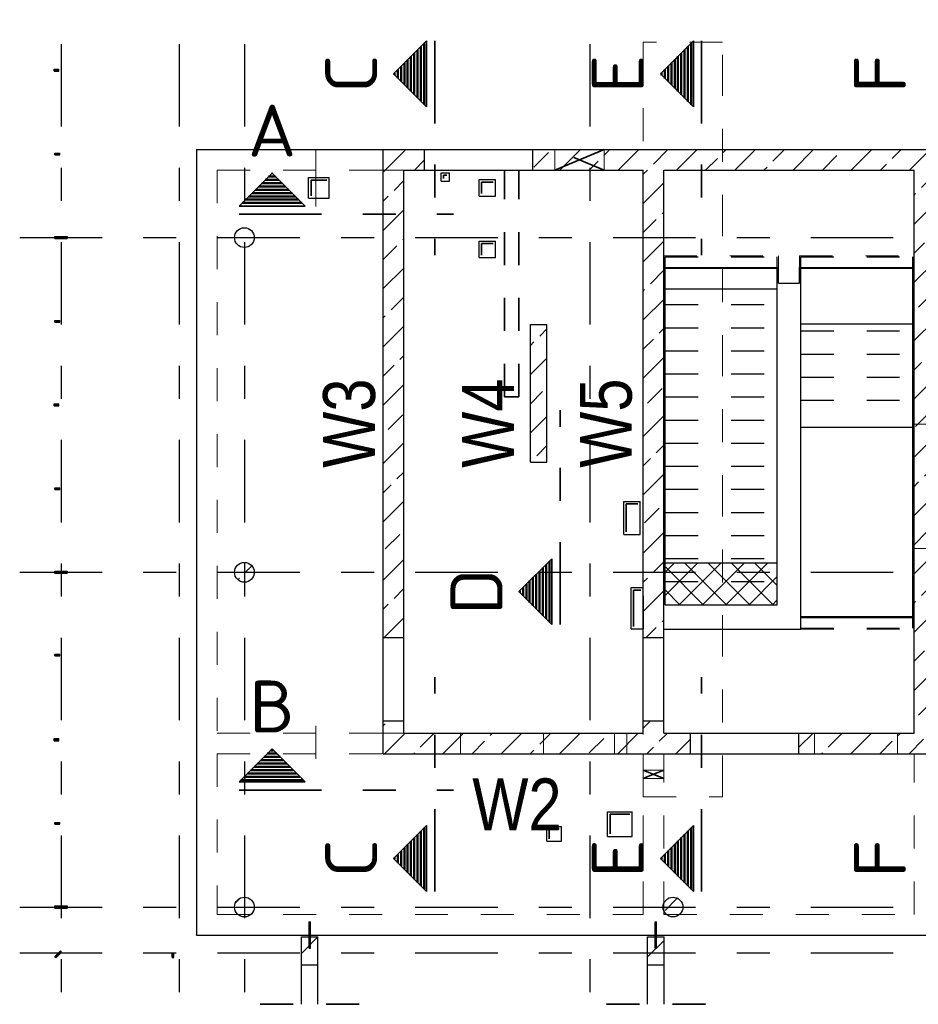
# Model space of a CAD drawing. Header units: millimetres. Extents: x 0 to 44.7, y 0 to 21.
# Tile 5 of 19: x 1.5 to 4.2, y 15 to 18. Entities that reach past the tile are written whole.
import ezdxf
from ezdxf.enums import TextEntityAlignment as Align

# ---------------------------------------------------------------- set-up
doc = ezdxf.new("R2010")
doc.units = ezdxf.units.MM
for name, pattern in [('DASHDOT', [1, 0.5, -0.25, 0, -0.25]), ('DASHDOTX2', [2, 1, -0.5, 0, -0.5]), ('HIDDEN', [0.375, 0.25, -0.125])]:
    doc.linetypes.add(name, pattern=pattern)
doc.styles.add('Arial Narrow', font='ARIALN.TTF')
doc.styles.add('isocp', font='isocp', dxfattribs={"width": 1.1})
pattern_1 = [(0, (0, 0), (0, 0.01), [])]
pattern_2 = [(90, (0, 0), (-0.01, 6e-19), [])]
pattern_3 = [(45, (0, 0), (-0.08838835, 0.08838835), [0.0625, -0.025]), (45, (-0.0442, 0.0442), (-0.08838835, 0.08838835), [])]

msp = doc.modelspace()

# ---------------------------------------------------------------- hatches: boundary and pattern name
at = {"lineweight": 50}
h = msp.add_hatch(dxfattribs=at)
h.set_pattern_fill('Mau', color=4, scale=0.01, angle=90, style=0, pattern_type=2)
h.set_pattern_definition(pattern_2)
h.paths.add_polyline_path([(2.697521, 17.701232), (2.697521, 17.901232), (2.597521, 17.801232)])
h = msp.add_hatch(dxfattribs=at)
h.set_pattern_fill('Mau', color=4, scale=0.01, angle=90, style=0, pattern_type=2)
h.set_pattern_definition(pattern_2)
h.paths.add_polyline_path([(3.506606, 17.701232), (3.506606, 17.901232), (3.406606, 17.801232)])
at = {"lineweight": 13, "true_color": 0x91ffff}
for points in [[(1.582266, 17.815612), (1.582266, 17.809362), (1.567266, 17.809362), (1.567266, 17.815612)], [(1.607266, 17.308327), (1.607266, 17.302077), (1.569766, 17.302077), (1.569766, 17.308327)], [(1.582266, 16.800827), (1.582266, 16.794577), (1.567266, 16.794577), (1.567266, 16.800827)], [(1.607266, 16.293112), (1.607266, 16.286862), (1.569766, 16.286862), (1.569766, 16.293112)], [(1.582266, 15.785521), (1.582266, 15.779271), (1.567266, 15.779271), (1.567266, 15.785521)], [(1.607266, 15.278112), (1.607266, 15.271862), (1.569766, 15.271862), (1.569766, 15.278112)], [(1.586748, 15.141958), (1.590283, 15.138422), (1.573219, 15.121358), (1.569684, 15.124894)]]:
    msp.add_hatch(color=131, dxfattribs=at).paths.add_polyline_path(points)
at = {"lineweight": 13, "true_color": 0x4682b4}
for points in [[(1.584766, 17.561237), (1.584766, 17.556237), (1.569766, 17.556237), (1.569766, 17.561237)], [(1.584766, 17.053952), (1.584766, 17.048952), (1.569766, 17.048952), (1.569766, 17.053952)], [(1.584766, 16.546452), (1.584766, 16.541452), (1.569766, 16.541452), (1.569766, 16.546452)], [(1.584766, 16.041237), (1.584766, 16.036237), (1.569766, 16.036237), (1.569766, 16.041237)], [(1.584766, 15.531237), (1.584766, 15.526237), (1.569766, 15.526237), (1.569766, 15.531237)], [(1.931016, 15.13644), (1.931016, 15.12144), (1.926016, 15.12144), (1.926016, 15.13644)]]:
    msp.add_hatch(color=145, dxfattribs=at).paths.add_polyline_path(points)
at = {"lineweight": 13}
h = msp.add_hatch(dxfattribs=at)
h.set_pattern_fill('bB', color=6, scale=0.01, angle=45, style=0, pattern_type=2)
h.set_pattern_definition(pattern_3)
h.paths.add_polyline_path([(2.691053, 17.571731), (2.691053, 17.509231), (2.566053, 17.509231), (2.566053, 17.571731)])
h = msp.add_hatch(dxfattribs=at)
h.set_pattern_fill('bB', color=6, scale=0.01, angle=45, style=0, pattern_type=2)
h.set_pattern_definition(pattern_3)
h.paths.add_polyline_path([(5.688553, 17.571731), (5.688553, 17.509231), (3.019803, 17.509231), (3.019803, 17.571731)])
at = {"lineweight": 50}
h = msp.add_hatch(dxfattribs=at)
h.set_pattern_fill('Mau', color=4, scale=0.01, style=0, pattern_type=2)
h.set_pattern_definition(pattern_1)
h.paths.add_polyline_path([(2.328701, 17.400631), (2.228701, 17.500631), (2.128701, 17.400631)])
at = {"lineweight": 13}
h = msp.add_hatch(dxfattribs=at)
h.set_pattern_fill('bB', color=6, scale=0.01, angle=45, style=0, pattern_type=2)
h.set_pattern_definition(pattern_3)
h.paths.add_polyline_path([(2.628553, 17.509231), (2.628553, 16.091804), (2.566053, 16.091804), (2.566053, 17.509231)])
h = msp.add_hatch(dxfattribs=at)
h.set_pattern_fill('bB', color=6, scale=0.01, angle=45, style=0, pattern_type=2)
h.set_pattern_definition(pattern_3)
h.paths.add_polyline_path([(3.417405, 17.509231), (3.417405, 16.091809), (3.354905, 16.091804), (3.354905, 17.509231)])
h = msp.add_hatch(dxfattribs=at)
h.set_pattern_fill('bB', color=6, scale=0.01, angle=45, style=0, pattern_type=2)
h.set_pattern_definition(pattern_3)
h.paths.add_polyline_path([(4.238655, 17.509231), (4.238655, 15.802396), (4.176155, 15.802396), (4.176155, 17.509231)])
h = msp.add_hatch(dxfattribs=at)
h.set_pattern_fill('bB', color=6, scale=0.01, angle=45, style=0, pattern_type=2)
h.set_pattern_definition(pattern_3)
h.paths.add_polyline_path([(2.174803, 17.304893), (2.174793, 17.305665), (2.174763, 17.306437), (2.174714, 17.307208), (2.174644, 17.307978), (2.174555, 17.308745), (2.174446, 17.30951), (2.174317, 17.310271), (2.174169, 17.31103), (2.174001, 17.311784), (2.173814, 17.312533), (2.173608, 17.313278), (2.173382, 17.314016), (2.173138, 17.314749), (2.172875, 17.315476), (2.172593, 17.316195), (2.172293, 17.316907), (2.171974, 17.31761), (2.171638, 17.318306), (2.171284, 17.318992), (2.170912, 17.319669), (2.170523, 17.320337), (2.170117, 17.320994), (2.169694, 17.32164), (2.169254, 17.322276), (2.168798, 17.322899), (2.168327, 17.323511), (2.16784, 17.324111), (2.167337, 17.324698), (2.16682, 17.325271), (2.166288, 17.325831), (2.165742, 17.326378), (2.165181, 17.32691), (2.164608, 17.327427), (2.164021, 17.327929), (2.163422, 17.328417), (2.16281, 17.328888), (2.162186, 17.329344), (2.161551, 17.329783), (2.160904, 17.330206), (2.160247, 17.330612), (2.15958, 17.331002), (2.158903, 17.331373), (2.158216, 17.331728), (2.157521, 17.332064), (2.156817, 17.332382), (2.156105, 17.332683), (2.155386, 17.332964), (2.15466, 17.333228), (2.153927, 17.333472), (2.153188, 17.333697), (2.152443, 17.333904), (2.151694, 17.334091), (2.15094, 17.334259), (2.150182, 17.334407), (2.14942, 17.334536), (2.148655, 17.334645), (2.147888, 17.334734), (2.147119, 17.334803), (2.146348, 17.334853), (2.145576, 17.334883), (2.144803, 17.334893), (2.144031, 17.334883), (2.143259, 17.334853), (2.142488, 17.334803), (2.141719, 17.334734), (2.140951, 17.334645), (2.140187, 17.334536), (2.139425, 17.334407), (2.138667, 17.334259), (2.137913, 17.334091), (2.137163, 17.333904), (2.136419, 17.333697), (2.13568, 17.333472), (2.134947, 17.333228), (2.134221, 17.332964), (2.133501, 17.332683), (2.13279, 17.332382), (2.132086, 17.332064), (2.13139, 17.331728), (2.130704, 17.331373), (2.130027, 17.331002), (2.129359, 17.330612), (2.128702, 17.330206), (2.128056, 17.329783), (2.127421, 17.329344), (2.126797, 17.328888), (2.126185, 17.328417), (2.125585, 17.327929), (2.124999, 17.327427), (2.124425, 17.32691), (2.123865, 17.326378), (2.123319, 17.325831), (2.122787, 17.325271), (2.122269, 17.324698), (2.121767, 17.324111), (2.12128, 17.323511), (2.120808, 17.322899), (2.120352, 17.322276), (2.119913, 17.32164), (2.11949, 17.320994), (2.119084, 17.320337), (2.118695, 17.319669), (2.118323, 17.318992), (2.117969, 17.318306), (2.117632, 17.31761), (2.117314, 17.316907), (2.117014, 17.316195), (2.116732, 17.315476), (2.116469, 17.314749), (2.116224, 17.314016), (2.115999, 17.313278), (2.115792, 17.312533), (2.115605, 17.311784), (2.115438, 17.31103), (2.115289, 17.310271), (2.115161, 17.30951), (2.115052, 17.308745), (2.114962, 17.307978), (2.114893, 17.307208), (2.114843, 17.306437), (2.114813, 17.305665), (2.114803, 17.304893), (2.114813, 17.304121), (2.114843, 17.303349), (2.114893, 17.302578), (2.114962, 17.301808), (2.115052, 17.301041), (2.115161, 17.300276), (2.115289, 17.299515), (2.115438, 17.298756), (2.115605, 17.298002), (2.115792, 17.297253), (2.115999, 17.296508), (2.116224, 17.29577), (2.116469, 17.295037), (2.116732, 17.29431), (2.117014, 17.293591), (2.117314, 17.292879), (2.117632, 17.292176), (2.117969, 17.29148), (2.118323, 17.290794), (2.118695, 17.290117), (2.119084, 17.289449), (2.11949, 17.288792), (2.119913, 17.288146), (2.120352, 17.28751), (2.120808, 17.286887), (2.12128, 17.286275), (2.121767, 17.285675), (2.122269, 17.285088), (2.122787, 17.284515), (2.123319, 17.283955), (2.123865, 17.283408), (2.124425, 17.282876), (2.124999, 17.282359), (2.125585, 17.281857), (2.126185, 17.281369), (2.126797, 17.280898), (2.127421, 17.280442), (2.128056, 17.280003), (2.128702, 17.27958), (2.129359, 17.279174), (2.130027, 17.278784), (2.130704, 17.278413), (2.13139, 17.278058), (2.132086, 17.277722), (2.13279, 17.277403), (2.133501, 17.277103), (2.134221, 17.276821), (2.134947, 17.276558), (2.13568, 17.276314), (2.136419, 17.276088), (2.137163, 17.275882), (2.137913, 17.275695), (2.138667, 17.275527), (2.139425, 17.275379), (2.140187, 17.27525), (2.140951, 17.275141), (2.141719, 17.275052), (2.142488, 17.274982), (2.143259, 17.274933), (2.144031, 17.274903), (2.144803, 17.274893), (2.145576, 17.274903), (2.146348, 17.274933), (2.147119, 17.274982), (2.147888, 17.275052), (2.148655, 17.275141), (2.14942, 17.27525), (2.150182, 17.275379), (2.15094, 17.275527), (2.151694, 17.275695), (2.152443, 17.275882), (2.153188, 17.276088), (2.153927, 17.276314), (2.15466, 17.276558), (2.155386, 17.276821), (2.156105, 17.277103), (2.156817, 17.277403), (2.157521, 17.277722), (2.158216, 17.278058), (2.158903, 17.278413), (2.15958, 17.278784), (2.160247, 17.279174), (2.160904, 17.27958), (2.161551, 17.280003), (2.162186, 17.280442), (2.16281, 17.280898), (2.163422, 17.281369), (2.164021, 17.281857), (2.164608, 17.282359), (2.165181, 17.282876), (2.165742, 17.283408), (2.166288, 17.283955), (2.16682, 17.284515), (2.167337, 17.285088), (2.16784, 17.285675), (2.168327, 17.286275), (2.168798, 17.286887), (2.169254, 17.28751), (2.169694, 17.288146), (2.170117, 17.288792), (2.170523, 17.289449), (2.170912, 17.290117), (2.171284, 17.290794), (2.171638, 17.29148), (2.171974, 17.292176), (2.172293, 17.292879), (2.172593, 17.293591), (2.172875, 17.29431), (2.173138, 17.295037), (2.173382, 17.29577), (2.173608, 17.296508), (2.173814, 17.297253), (2.174001, 17.298002), (2.174169, 17.298756), (2.174317, 17.299515), (2.174446, 17.300276), (2.174555, 17.301041), (2.174644, 17.301808), (2.174714, 17.302578), (2.174763, 17.303349), (2.174793, 17.304121)])
at = {"lineweight": 35, "true_color": 0x91ffff}
for points in [[(1.607266, 17.308327), (1.607266, 17.302077), (1.569766, 17.302077), (1.569766, 17.308327)], [(1.607266, 16.293112), (1.607266, 16.286862), (1.569766, 16.286862), (1.569766, 16.293112)], [(1.607266, 15.278112), (1.607266, 15.271862), (1.569766, 15.271862), (1.569766, 15.278112)]]:
    msp.add_hatch(color=131, dxfattribs=at).paths.add_polyline_path(points)
at = {"lineweight": 13}
h = msp.add_hatch(dxfattribs=at)
h.set_pattern_fill('bB', color=6, scale=0.01, angle=45, style=0, pattern_type=2)
h.set_pattern_definition(pattern_3)
h.paths.add_polyline_path([(3.062392, 17.041106), (3.062392, 16.623605), (3.012392, 16.623605), (3.012392, 17.041106)])
h = msp.add_hatch(dxfattribs=at)
h.set_pattern_fill('bB', color=6, scale=0.01, angle=45, style=0, pattern_type=2)
h.set_pattern_definition(pattern_3)
h.paths.add_polyline_path([(2.174803, 16.289892), (2.174793, 16.290664), (2.174763, 16.291436), (2.174714, 16.292207), (2.174644, 16.292977), (2.174555, 16.293744), (2.174446, 16.294509), (2.174317, 16.29527), (2.174169, 16.296028), (2.174001, 16.296783), (2.173814, 16.297532), (2.173608, 16.298277), (2.173382, 16.299015), (2.173138, 16.299748), (2.172875, 16.300474), (2.172593, 16.301194), (2.172293, 16.301906), (2.171974, 16.302609), (2.171638, 16.303305), (2.171284, 16.303991), (2.170912, 16.304668), (2.170523, 16.305336), (2.170117, 16.305993), (2.169694, 16.306639), (2.169254, 16.307275), (2.168798, 16.307898), (2.168327, 16.30851), (2.16784, 16.30911), (2.167337, 16.309696), (2.16682, 16.31027), (2.166288, 16.31083), (2.165742, 16.311377), (2.165181, 16.311908), (2.164608, 16.312426), (2.164021, 16.312928), (2.163422, 16.313416), (2.16281, 16.313887), (2.162186, 16.314343), (2.161551, 16.314782), (2.160904, 16.315205), (2.160247, 16.315611), (2.15958, 16.316), (2.158903, 16.316372), (2.158216, 16.316727), (2.157521, 16.317063), (2.156817, 16.317381), (2.156105, 16.317682), (2.155386, 16.317963), (2.15466, 16.318227), (2.153927, 16.318471), (2.153188, 16.318696), (2.152443, 16.318903), (2.151694, 16.31909), (2.15094, 16.319258), (2.150182, 16.319406), (2.14942, 16.319535), (2.148655, 16.319644), (2.147888, 16.319733), (2.147119, 16.319802), (2.146348, 16.319852), (2.145576, 16.319882), (2.144803, 16.319892), (2.144031, 16.319882), (2.143259, 16.319852), (2.142488, 16.319802), (2.141719, 16.319733), (2.140951, 16.319644), (2.140187, 16.319535), (2.139425, 16.319406), (2.138667, 16.319258), (2.137913, 16.31909), (2.137163, 16.318903), (2.136419, 16.318696), (2.13568, 16.318471), (2.134947, 16.318227), (2.134221, 16.317963), (2.133501, 16.317682), (2.13279, 16.317381), (2.132086, 16.317063), (2.13139, 16.316727), (2.130704, 16.316372), (2.130027, 16.316), (2.129359, 16.315611), (2.128702, 16.315205), (2.128056, 16.314782), (2.127421, 16.314343), (2.126797, 16.313887), (2.126185, 16.313416), (2.125585, 16.312928), (2.124999, 16.312426), (2.124425, 16.311908), (2.123865, 16.311377), (2.123319, 16.31083), (2.122787, 16.31027), (2.122269, 16.309696), (2.121767, 16.30911), (2.12128, 16.30851), (2.120808, 16.307898), (2.120352, 16.307275), (2.119913, 16.306639), (2.11949, 16.305993), (2.119084, 16.305336), (2.118695, 16.304668), (2.118323, 16.303991), (2.117969, 16.303305), (2.117632, 16.302609), (2.117314, 16.301906), (2.117014, 16.301194), (2.116732, 16.300474), (2.116469, 16.299748), (2.116224, 16.299015), (2.115999, 16.298277), (2.115792, 16.297532), (2.115605, 16.296783), (2.115438, 16.296028), (2.115289, 16.29527), (2.115161, 16.294509), (2.115052, 16.293744), (2.114962, 16.292977), (2.114893, 16.292207), (2.114843, 16.291436), (2.114813, 16.290664), (2.114803, 16.289892), (2.114813, 16.289119), (2.114843, 16.288348), (2.114893, 16.287577), (2.114962, 16.286807), (2.115052, 16.28604), (2.115161, 16.285275), (2.115289, 16.284514), (2.115438, 16.283755), (2.115605, 16.283001), (2.115792, 16.282252), (2.115999, 16.281507), (2.116224, 16.280768), (2.116469, 16.280036), (2.116732, 16.279309), (2.117014, 16.27859), (2.117314, 16.277878), (2.117632, 16.277175), (2.117969, 16.276479), (2.118323, 16.275793), (2.118695, 16.275115), (2.119084, 16.274448), (2.11949, 16.273791), (2.119913, 16.273145), (2.120352, 16.272509), (2.120808, 16.271886), (2.12128, 16.271274), (2.121767, 16.270674), (2.122269, 16.270087), (2.122787, 16.269514), (2.123319, 16.268954), (2.123865, 16.268407), (2.124425, 16.267875), (2.124999, 16.267358), (2.125585, 16.266856), (2.126185, 16.266368), (2.126797, 16.265897), (2.127421, 16.265441), (2.128056, 16.265002), (2.128702, 16.264579), (2.129359, 16.264172), (2.130027, 16.263783), (2.130704, 16.263412), (2.13139, 16.263057), (2.132086, 16.262721), (2.13279, 16.262402), (2.133501, 16.262102), (2.134221, 16.26182), (2.134947, 16.261557), (2.13568, 16.261313), (2.136419, 16.261087), (2.137163, 16.260881), (2.137913, 16.260694), (2.138667, 16.260526), (2.139425, 16.260378), (2.140187, 16.260249), (2.140951, 16.26014), (2.141719, 16.260051), (2.142488, 16.259981), (2.143259, 16.259932), (2.144031, 16.259902), (2.144803, 16.259892), (2.145576, 16.259902), (2.146348, 16.259932), (2.147119, 16.259981), (2.147888, 16.260051), (2.148655, 16.26014), (2.14942, 16.260249), (2.150182, 16.260378), (2.15094, 16.260526), (2.151694, 16.260694), (2.152443, 16.260881), (2.153188, 16.261087), (2.153927, 16.261313), (2.15466, 16.261557), (2.155386, 16.26182), (2.156105, 16.262102), (2.156817, 16.262402), (2.157521, 16.262721), (2.158216, 16.263057), (2.158903, 16.263412), (2.15958, 16.263783), (2.160247, 16.264172), (2.160904, 16.264579), (2.161551, 16.265002), (2.162186, 16.265441), (2.16281, 16.265897), (2.163422, 16.266368), (2.164021, 16.266856), (2.164608, 16.267358), (2.165181, 16.267875), (2.165742, 16.268407), (2.166288, 16.268954), (2.16682, 16.269514), (2.167337, 16.270087), (2.16784, 16.270674), (2.168327, 16.271274), (2.168798, 16.271886), (2.169254, 16.272509), (2.169694, 16.273145), (2.170117, 16.273791), (2.170523, 16.274448), (2.170912, 16.275115), (2.171284, 16.275793), (2.171638, 16.276479), (2.171974, 16.277175), (2.172293, 16.277878), (2.172593, 16.27859), (2.172875, 16.279309), (2.173138, 16.280036), (2.173382, 16.280768), (2.173608, 16.281507), (2.173814, 16.282252), (2.174001, 16.283001), (2.174169, 16.283755), (2.174317, 16.284514), (2.174446, 16.285275), (2.174555, 16.28604), (2.174644, 16.286807), (2.174714, 16.287577), (2.174763, 16.288348), (2.174793, 16.289119)])
at = {"lineweight": 50}
h = msp.add_hatch(dxfattribs=at)
h.set_pattern_fill('Mau', color=4, scale=0.01, angle=90, style=0, pattern_type=2)
h.set_pattern_definition(pattern_2)
h.paths.add_polyline_path([(3.077439, 16.331264), (2.977439, 16.231264), (3.077439, 16.131264)])
at = {"lineweight": 13}
h = msp.add_hatch(dxfattribs=at)
h.set_pattern_fill('FT', color=6, scale=0.01, angle=45, style=0, pattern_type=2)
h.set_pattern_definition([(45, (0, 0), (-0.03535534, 0.03535534), []), (135, (0, 0), (-0.03535534, -0.03535534), [])])
h.paths.add_polyline_path([(3.761155, 16.319085), (3.761155, 16.191706), (3.421155, 16.191706), (3.421155, 16.319085)])
h = msp.add_hatch(dxfattribs=at)
h.set_pattern_fill('bB', color=6, scale=0.01, angle=45, style=0, pattern_type=2)
h.set_pattern_definition(pattern_3)
h.paths.add_polyline_path([(2.628553, 15.839304), (2.628553, 15.802396), (2.566053, 15.802396), (2.566053, 15.839304)])
h = msp.add_hatch(dxfattribs=at)
h.set_pattern_fill('bB', color=6, scale=0.01, angle=45, style=0, pattern_type=2)
h.set_pattern_definition(pattern_3)
h.paths.add_polyline_path([(3.417405, 15.839309), (3.417405, 15.802396), (3.354905, 15.802396), (3.354905, 15.839304)])
h = msp.add_hatch(dxfattribs=at)
h.set_pattern_fill('bB', color=6, scale=0.01, angle=45, style=0, pattern_type=2)
h.set_pattern_definition(pattern_3)
h.paths.add_polyline_path([(3.498031, 15.802396), (3.498031, 15.739896), (2.566053, 15.739896), (2.566053, 15.802396)])
h = msp.add_hatch(dxfattribs=at)
h.set_pattern_fill('bB', color=6, scale=0.01, angle=45, style=0, pattern_type=2)
h.set_pattern_definition(pattern_3)
h.paths.add_polyline_path([(4.202308, 15.802396), (4.211707, 15.739896), (3.826781, 15.739896), (3.826781, 15.802396)])
at = {"lineweight": 50}
h = msp.add_hatch(dxfattribs=at)
h.set_pattern_fill('Mau', color=4, scale=0.01, style=0, pattern_type=2)
h.set_pattern_definition(pattern_1)
h.paths.add_polyline_path([(2.328701, 15.654438), (2.228701, 15.754438), (2.128701, 15.654438)])
h = msp.add_hatch(dxfattribs=at)
h.set_pattern_fill('Mau', color=4, scale=0.01, angle=90, style=0, pattern_type=2)
h.set_pattern_definition(pattern_2)
h.paths.add_polyline_path([(2.697521, 15.52218), (2.597521, 15.42218), (2.697521, 15.32218)])
h = msp.add_hatch(dxfattribs=at)
h.set_pattern_fill('Mau', color=4, scale=0.01, angle=90, style=0, pattern_type=2)
h.set_pattern_definition(pattern_2)
h.paths.add_polyline_path([(3.506606, 15.52218), (3.406606, 15.42218), (3.506606, 15.32218)])
at = {"lineweight": 13}
h = msp.add_hatch(dxfattribs=at)
h.set_pattern_fill('bB', color=6, scale=0.01, angle=45, style=0, pattern_type=2)
h.set_pattern_definition(pattern_3)
h.paths.add_polyline_path([(2.174803, 15.27489), (2.174793, 15.275662), (2.174763, 15.276434), (2.174714, 15.277205), (2.174644, 15.277974), (2.174555, 15.278742), (2.174446, 15.279507), (2.174317, 15.280268), (2.174169, 15.281026), (2.174001, 15.28178), (2.173814, 15.28253), (2.173608, 15.283274), (2.173382, 15.284013), (2.173138, 15.284746), (2.172875, 15.285472), (2.172593, 15.286192), (2.172293, 15.286903), (2.171974, 15.287607), (2.171638, 15.288303), (2.171284, 15.288989), (2.170912, 15.289666), (2.170523, 15.290334), (2.170117, 15.290991), (2.169694, 15.291637), (2.169254, 15.292272), (2.168798, 15.292896), (2.168327, 15.293508), (2.16784, 15.294108), (2.167337, 15.294694), (2.16682, 15.295268), (2.166288, 15.295828), (2.165742, 15.296374), (2.165181, 15.296906), (2.164608, 15.297424), (2.164021, 15.297926), (2.163422, 15.298413), (2.16281, 15.298885), (2.162186, 15.299341), (2.161551, 15.29978), (2.160904, 15.300203), (2.160247, 15.300609), (2.15958, 15.300998), (2.158903, 15.30137), (2.158216, 15.301724), (2.157521, 15.302061), (2.156817, 15.302379), (2.156105, 15.30268), (2.155386, 15.302961), (2.15466, 15.303225), (2.153927, 15.303469), (2.153188, 15.303694), (2.152443, 15.303901), (2.151694, 15.304088), (2.15094, 15.304255), (2.150182, 15.304404), (2.14942, 15.304532), (2.148655, 15.304642), (2.147888, 15.304731), (2.147119, 15.3048), (2.146348, 15.30485), (2.145576, 15.30488), (2.144803, 15.30489), (2.144031, 15.30488), (2.143259, 15.30485), (2.142488, 15.3048), (2.141719, 15.304731), (2.140951, 15.304642), (2.140187, 15.304532), (2.139425, 15.304404), (2.138667, 15.304255), (2.137913, 15.304088), (2.137163, 15.303901), (2.136419, 15.303694), (2.13568, 15.303469), (2.134947, 15.303225), (2.134221, 15.302961), (2.133501, 15.30268), (2.13279, 15.302379), (2.132086, 15.302061), (2.13139, 15.301724), (2.130704, 15.30137), (2.130027, 15.300998), (2.129359, 15.300609), (2.128702, 15.300203), (2.128056, 15.29978), (2.127421, 15.299341), (2.126797, 15.298885), (2.126185, 15.298413), (2.125585, 15.297926), (2.124999, 15.297424), (2.124425, 15.296906), (2.123865, 15.296374), (2.123319, 15.295828), (2.122787, 15.295268), (2.122269, 15.294694), (2.121767, 15.294108), (2.12128, 15.293508), (2.120808, 15.292896), (2.120352, 15.292272), (2.119913, 15.291637), (2.11949, 15.290991), (2.119084, 15.290334), (2.118695, 15.289666), (2.118323, 15.288989), (2.117969, 15.288303), (2.117632, 15.287607), (2.117314, 15.286903), (2.117014, 15.286192), (2.116732, 15.285472), (2.116469, 15.284746), (2.116224, 15.284013), (2.115999, 15.283274), (2.115792, 15.28253), (2.115605, 15.28178), (2.115438, 15.281026), (2.115289, 15.280268), (2.115161, 15.279507), (2.115052, 15.278742), (2.114962, 15.277974), (2.114893, 15.277205), (2.114843, 15.276434), (2.114813, 15.275662), (2.114803, 15.27489), (2.114813, 15.274117), (2.114843, 15.273345), (2.114893, 15.272575), (2.114962, 15.271805), (2.115052, 15.271038), (2.115161, 15.270273), (2.115289, 15.269511), (2.115438, 15.268753), (2.115605, 15.267999), (2.115792, 15.26725), (2.115999, 15.266505), (2.116224, 15.265766), (2.116469, 15.265034), (2.116732, 15.264307), (2.117014, 15.263588), (2.117314, 15.262876), (2.117632, 15.262172), (2.117969, 15.261477), (2.118323, 15.260791), (2.118695, 15.260113), (2.119084, 15.259446), (2.11949, 15.258789), (2.119913, 15.258143), (2.120352, 15.257507), (2.120808, 15.256883), (2.12128, 15.256272), (2.121767, 15.255672), (2.122269, 15.255085), (2.122787, 15.254512), (2.123319, 15.253952), (2.123865, 15.253405), (2.124425, 15.252873), (2.124999, 15.252356), (2.125585, 15.251853), (2.126185, 15.251366), (2.126797, 15.250895), (2.127421, 15.250439), (2.128056, 15.25), (2.128702, 15.249577), (2.129359, 15.24917), (2.130027, 15.248781), (2.130704, 15.248409), (2.13139, 15.248055), (2.132086, 15.247719), (2.13279, 15.2474), (2.133501, 15.2471), (2.134221, 15.246818), (2.134947, 15.246555), (2.13568, 15.246311), (2.136419, 15.246085), (2.137163, 15.245879), (2.137913, 15.245692), (2.138667, 15.245524), (2.139425, 15.245376), (2.140187, 15.245247), (2.140951, 15.245138), (2.141719, 15.245049), (2.142488, 15.244979), (2.143259, 15.24493), (2.144031, 15.2449), (2.144803, 15.24489), (2.145576, 15.2449), (2.146348, 15.24493), (2.147119, 15.244979), (2.147888, 15.245049), (2.148655, 15.245138), (2.14942, 15.245247), (2.150182, 15.245376), (2.15094, 15.245524), (2.151694, 15.245692), (2.152443, 15.245879), (2.153188, 15.246085), (2.153927, 15.246311), (2.15466, 15.246555), (2.155386, 15.246818), (2.156105, 15.2471), (2.156817, 15.2474), (2.157521, 15.247719), (2.158216, 15.248055), (2.158903, 15.248409), (2.15958, 15.248781), (2.160247, 15.24917), (2.160904, 15.249577), (2.161551, 15.25), (2.162186, 15.250439), (2.16281, 15.250895), (2.163422, 15.251366), (2.164021, 15.251853), (2.164608, 15.252356), (2.165181, 15.252873), (2.165742, 15.253405), (2.166288, 15.253952), (2.16682, 15.254512), (2.167337, 15.255085), (2.16784, 15.255672), (2.168327, 15.256272), (2.168798, 15.256883), (2.169254, 15.257507), (2.169694, 15.258143), (2.170117, 15.258789), (2.170523, 15.259446), (2.170912, 15.260113), (2.171284, 15.260791), (2.171638, 15.261477), (2.171974, 15.262172), (2.172293, 15.262876), (2.172593, 15.263588), (2.172875, 15.264307), (2.173138, 15.265034), (2.173382, 15.265766), (2.173608, 15.266505), (2.173814, 15.26725), (2.174001, 15.267999), (2.174169, 15.268753), (2.174317, 15.269511), (2.174446, 15.270273), (2.174555, 15.271038), (2.174644, 15.271805), (2.174714, 15.272575), (2.174763, 15.273345), (2.174793, 15.274117)])
h = msp.add_hatch(dxfattribs=at)
h.set_pattern_fill('bB', color=6, scale=0.01, angle=45, style=0, pattern_type=2)
h.set_pattern_definition(pattern_3)
h.paths.add_polyline_path([(3.474907, 15.27489), (3.474897, 15.275662), (3.474867, 15.276434), (3.474817, 15.277205), (3.474748, 15.277974), (3.474658, 15.278742), (3.474549, 15.279507), (3.474421, 15.280268), (3.474272, 15.281026), (3.474105, 15.28178), (3.473917, 15.28253), (3.473711, 15.283274), (3.473486, 15.284013), (3.473241, 15.284746), (3.472978, 15.285472), (3.472696, 15.286192), (3.472396, 15.286903), (3.472078, 15.287607), (3.471741, 15.288303), (3.471387, 15.288989), (3.471015, 15.289666), (3.470626, 15.290334), (3.47022, 15.290991), (3.469797, 15.291637), (3.469358, 15.292272), (3.468902, 15.292896), (3.46843, 15.293508), (3.467943, 15.294108), (3.467441, 15.294694), (3.466923, 15.295268), (3.466391, 15.295828), (3.465845, 15.296374), (3.465285, 15.296906), (3.464711, 15.297424), (3.464124, 15.297926), (3.463525, 15.298413), (3.462913, 15.298885), (3.462289, 15.299341), (3.461654, 15.29978), (3.461008, 15.300203), (3.46035, 15.300609), (3.459683, 15.300998), (3.459006, 15.30137), (3.458319, 15.301724), (3.457624, 15.302061), (3.45692, 15.302379), (3.456208, 15.30268), (3.455489, 15.302961), (3.454763, 15.303225), (3.45403, 15.303469), (3.453291, 15.303694), (3.452547, 15.303901), (3.451797, 15.304088), (3.451043, 15.304255), (3.450285, 15.304404), (3.449523, 15.304532), (3.448759, 15.304642), (3.447991, 15.304731), (3.447222, 15.3048), (3.446451, 15.30485), (3.445679, 15.30488), (3.444907, 15.30489), (3.444134, 15.30488), (3.443362, 15.30485), (3.442591, 15.3048), (3.441822, 15.304731), (3.441055, 15.304642), (3.44029, 15.304532), (3.439528, 15.304404), (3.43877, 15.304255), (3.438016, 15.304088), (3.437267, 15.303901), (3.436522, 15.303694), (3.435783, 15.303469), (3.43505, 15.303225), (3.434324, 15.302961), (3.433605, 15.30268), (3.432893, 15.302379), (3.432189, 15.302061), (3.431494, 15.301724), (3.430807, 15.30137), (3.43013, 15.300998), (3.429463, 15.300609), (3.428806, 15.300203), (3.428159, 15.29978), (3.427524, 15.299341), (3.4269, 15.298885), (3.426288, 15.298413), (3.425689, 15.297926), (3.425102, 15.297424), (3.424528, 15.296906), (3.423968, 15.296374), (3.423422, 15.295828), (3.42289, 15.295268), (3.422373, 15.294694), (3.42187, 15.294108), (3.421383, 15.293508), (3.420911, 15.292896), (3.420456, 15.292272), (3.420016, 15.291637), (3.419593, 15.290991), (3.419187, 15.290334), (3.418798, 15.289666), (3.418426, 15.288989), (3.418072, 15.288303), (3.417736, 15.287607), (3.417417, 15.286903), (3.417117, 15.286192), (3.416835, 15.285472), (3.416572, 15.284746), (3.416328, 15.284013), (3.416102, 15.283274), (3.415896, 15.28253), (3.415709, 15.28178), (3.415541, 15.281026), (3.415393, 15.280268), (3.415264, 15.279507), (3.415155, 15.278742), (3.415066, 15.277974), (3.414996, 15.277205), (3.414946, 15.276434), (3.414917, 15.275662), (3.414907, 15.27489), (3.414917, 15.274117), (3.414946, 15.273345), (3.414996, 15.272575), (3.415066, 15.271805), (3.415155, 15.271038), (3.415264, 15.270273), (3.415393, 15.269511), (3.415541, 15.268753), (3.415709, 15.267999), (3.415896, 15.26725), (3.416102, 15.266505), (3.416328, 15.265766), (3.416572, 15.265034), (3.416835, 15.264307), (3.417117, 15.263588), (3.417417, 15.262876), (3.417736, 15.262172), (3.418072, 15.261477), (3.418426, 15.260791), (3.418798, 15.260113), (3.419187, 15.259446), (3.419593, 15.258789), (3.420016, 15.258143), (3.420456, 15.257507), (3.420911, 15.256883), (3.421383, 15.256272), (3.42187, 15.255672), (3.422373, 15.255085), (3.42289, 15.254512), (3.423422, 15.253952), (3.423968, 15.253405), (3.424528, 15.252873), (3.425102, 15.252356), (3.425689, 15.251853), (3.426288, 15.251366), (3.4269, 15.250895), (3.427524, 15.250439), (3.428159, 15.25), (3.428806, 15.249577), (3.429463, 15.24917), (3.43013, 15.248781), (3.430807, 15.248409), (3.431494, 15.248055), (3.432189, 15.247719), (3.432893, 15.2474), (3.433605, 15.2471), (3.434324, 15.246818), (3.43505, 15.246555), (3.435783, 15.246311), (3.436522, 15.246085), (3.437267, 15.245879), (3.438016, 15.245692), (3.43877, 15.245524), (3.439528, 15.245376), (3.44029, 15.245247), (3.441055, 15.245138), (3.441822, 15.245049), (3.442591, 15.244979), (3.443362, 15.24493), (3.444134, 15.2449), (3.444907, 15.24489), (3.445679, 15.2449), (3.446451, 15.24493), (3.447222, 15.244979), (3.447991, 15.245049), (3.448759, 15.245138), (3.449523, 15.245247), (3.450285, 15.245376), (3.451043, 15.245524), (3.451797, 15.245692), (3.452547, 15.245879), (3.453291, 15.246085), (3.45403, 15.246311), (3.454763, 15.246555), (3.455489, 15.246818), (3.456208, 15.2471), (3.45692, 15.2474), (3.457624, 15.247719), (3.458319, 15.248055), (3.459006, 15.248409), (3.459683, 15.248781), (3.46035, 15.24917), (3.461008, 15.249577), (3.461654, 15.25), (3.462289, 15.250439), (3.462913, 15.250895), (3.463525, 15.251366), (3.464124, 15.251853), (3.464711, 15.252356), (3.465285, 15.252873), (3.465845, 15.253405), (3.466391, 15.253952), (3.466923, 15.254512), (3.467441, 15.255085), (3.467943, 15.255672), (3.46843, 15.256272), (3.468902, 15.256883), (3.469358, 15.257507), (3.469797, 15.258143), (3.47022, 15.258789), (3.470626, 15.259446), (3.471015, 15.260113), (3.471387, 15.260791), (3.471741, 15.261477), (3.472078, 15.262172), (3.472396, 15.262876), (3.472696, 15.263588), (3.472978, 15.264307), (3.473241, 15.265034), (3.473486, 15.265766), (3.473711, 15.266505), (3.473917, 15.26725), (3.474105, 15.267999), (3.474272, 15.268753), (3.474421, 15.269511), (3.474549, 15.270273), (3.474658, 15.271038), (3.474748, 15.271805), (3.474817, 15.272575), (3.474867, 15.273345), (3.474897, 15.274117)])
h = msp.add_hatch(dxfattribs=at)
h.set_pattern_fill('bB', color=6, scale=0.01, angle=45, style=0, pattern_type=2)
h.set_pattern_definition(pattern_3)
h.paths.add_polyline_path([(2.368016, 15.184896), (2.368016, 15.099502), (2.318016, 15.099502), (2.318016, 15.184896)])
h = msp.add_hatch(dxfattribs=at)
h.set_pattern_fill('bB', color=6, scale=0.01, angle=45, style=0, pattern_type=2)
h.set_pattern_definition(pattern_3)
h.paths.add_polyline_path([(3.418017, 15.184896), (3.418017, 15.099502), (3.368017, 15.099502), (3.368017, 15.184896)])

# ---------------------------------------------------------------- linework, layer by layer
at = {"color": 3, "linetype": 'DASHDOTX2', "lineweight": 25, "ltscale": 0.25}
for p, q in [((1.588652, 19.691398), (1.588652, 15.00714)), ((1.947402, 19.691398), (1.947402, 15.00714)), ((2.144902, 19.691398), (2.144902, 15.00714)), ((3.192402, 19.691398), (3.192402, 15.00714)), ((1.463152, 17.304896), (6.934827, 17.304896)), ((1.463152, 16.289896), (6.934827, 16.289896)), ((1.463152, 15.274896), (6.934827, 15.274896)), ((1.463152, 15.136146), (6.934827, 15.136146))]:
    msp.add_line(p, q, dxfattribs=at)
at = {"color": 2, "linetype": 'Continuous', "lineweight": 35}
for p, q in [((2.697521, 17.901232), (2.597521, 17.801232)), ((2.697521, 17.901232), (2.697521, 17.701232)), ((3.506606, 17.901232), (3.406606, 17.801232)), ((3.506606, 17.901232), (3.506606, 17.701232)), ((2.597521, 17.801232), (2.697521, 17.701232)), ((3.406606, 17.801232), (3.506606, 17.701232)), ((2.128701, 17.400631), (2.228701, 17.500631)), ((2.347029, 17.479356), (2.394529, 17.479356)), ((2.347029, 17.431856), (2.347029, 17.479356)), ((2.749217, 17.493794), (2.759217, 17.493794)), ((2.749217, 17.483794), (2.749217, 17.493794)), ((2.864029, 17.473156), (2.899029, 17.473156)), ((2.864029, 17.438156), (2.864029, 17.473156)), ((2.128701, 17.400631), (2.328701, 17.400631)), ((2.864029, 17.286868), (2.899029, 17.286868)), ((2.864029, 17.251868), (2.864029, 17.286868)), ((3.302814, 16.497343), (3.337814, 16.497343)), ((3.302814, 16.412343), (3.302814, 16.497343)), ((2.977439, 16.231264), (3.077439, 16.331264)), ((3.077439, 16.131264), (3.077439, 16.331264)), ((3.077439, 16.131264), (2.977439, 16.231264)), ((3.325005, 16.236067), (3.347505, 16.236067)), ((3.325005, 16.126067), (3.325005, 16.236067)), ((2.128701, 15.654438), (2.228701, 15.754438)), ((2.128701, 15.654438), (2.328701, 15.654438)), ((3.254017, 15.556416), (3.314017, 15.556416)), ((3.254017, 15.496416), (3.254017, 15.556416)), ((2.597521, 15.42218), (2.697521, 15.52218)), ((2.697521, 15.32218), (2.697521, 15.52218)), ((3.069254, 15.51179), (3.099254, 15.51179)), ((3.069254, 15.48179), (3.069254, 15.51179)), ((3.406606, 15.42218), (3.506606, 15.52218)), ((3.506606, 15.32218), (3.506606, 15.52218)), ((2.697521, 15.32218), (2.597521, 15.42218)), ((3.506606, 15.32218), (3.406606, 15.42218))]:
    msp.add_line(p, q, dxfattribs=at)
at = {"color": 2, "linetype": 'DASHDOTX2', "lineweight": 35, "ltscale": 0.25}
for p, q in [((2.722521, 17.901232), (2.722521, 17.251232)), ((3.531606, 17.901232), (3.531606, 17.251232)), ((2.128701, 17.375631), (2.778701, 17.375631)), ((3.102439, 16.131264), (3.102439, 16.781264)), ((2.722521, 15.32218), (2.722521, 15.97218)), ((3.531606, 15.32218), (3.531606, 15.97218)), ((2.128701, 15.629438), (2.778701, 15.629438))]:
    msp.add_line(p, q, dxfattribs=at)
at = {"color": 9, "linetype": 'HIDDEN', "lineweight": 0, "ltscale": 0.25}
for p, q in [((3.594769, 17.897721), (3.354905, 17.897721)), ((3.354905, 17.897721), (3.354905, 15.609513)), ((2.361906, 17.470782), (2.361906, 17.624699)), ((2.361906, 17.498823), (2.361906, 17.344906)), ((2.361906, 15.724589), (2.361906, 15.878506)), ((3.354905, 15.609513), (3.594769, 15.609513))]:
    msp.add_line(p, q, dxfattribs=at)
at = {"color": 9, "linetype": 'DASHDOT', "lineweight": 0, "ltscale": 0.25}
msp.add_line((3.594769, 15.609513), (3.594769, 17.897721), dxfattribs=at)
at = {"color": 3, "linetype": 'Continuous', "lineweight": 25}
for p, q in [((1.567266, 17.815612), (1.582266, 17.815612)), ((1.567266, 17.809362), (1.567266, 17.815612)), ((1.567266, 17.809362), (1.582266, 17.809362)), ((1.582266, 17.809362), (1.582266, 17.815612)), ((1.569766, 17.561237), (1.584766, 17.561237)), ((1.569766, 17.556237), (1.569766, 17.561237)), ((1.569766, 17.556237), (1.584766, 17.556237)), ((1.584766, 17.556237), (1.584766, 17.561237)), ((1.999696, 17.571731), (2.566053, 17.571731)), ((1.999696, 17.571731), (1.999803, 15.189921)), ((2.566053, 17.571731), (2.691053, 17.571731)), ((2.566053, 17.509231), (2.566053, 17.571731)), ((2.691053, 17.571731), (3.019803, 17.571731)), ((2.691053, 17.509231), (2.691053, 17.571731)), ((3.019803, 17.571731), (5.688553, 17.571731)), ((3.019803, 17.509231), (3.019803, 17.571731)), ((2.228701, 17.500631), (2.328701, 17.400631)), ((2.566053, 16.091804), (2.566053, 17.509231)), ((2.628553, 17.509231), (2.691053, 17.509231)), ((2.628553, 16.091804), (2.628553, 17.509231)), ((2.691053, 17.509231), (3.019803, 17.509231)), ((2.741717, 17.501294), (2.766717, 17.501294)), ((2.741717, 17.476294), (2.741717, 17.501294)), ((2.766717, 17.476294), (2.766717, 17.501294)), ((3.019803, 17.509231), (3.354905, 17.509231)), ((3.354905, 16.091804), (3.354905, 17.509231)), ((3.417393, 17.509231), (4.176143, 17.509231)), ((3.417393, 16.091804), (3.417393, 17.509231)), ((4.176143, 15.802396), (4.176143, 17.509231)), ((2.339529, 17.486856), (2.402029, 17.486856)), ((2.339529, 17.424356), (2.339529, 17.486856)), ((2.402029, 17.424356), (2.402029, 17.486856)), ((2.741717, 17.476294), (2.766717, 17.476294)), ((2.856529, 17.480656), (2.906529, 17.480656)), ((2.856529, 17.430656), (2.856529, 17.480656)), ((2.906529, 17.430656), (2.906529, 17.480656)), ((2.339529, 17.424356), (2.402029, 17.424356)), ((2.856529, 17.430656), (2.906529, 17.430656)), ((1.569766, 17.308327), (1.607266, 17.308327)), ((1.569766, 17.308327), (1.569766, 17.302077)), ((1.569766, 17.308327), (1.607266, 17.308327)), ((1.569766, 17.302077), (1.569766, 17.308327)), ((1.569766, 17.302077), (1.607266, 17.302077)), ((1.569766, 17.302077), (1.607266, 17.302077)), ((1.607266, 17.308327), (1.607266, 17.302077)), ((1.607266, 17.302077), (1.607266, 17.308327)), ((2.856529, 17.294368), (2.906529, 17.294368)), ((2.856529, 17.244368), (2.856529, 17.294368)), ((2.906529, 17.244368), (2.906529, 17.294368)), ((2.856529, 17.244368), (2.906529, 17.244368)), ((3.417393, 17.214206), (3.764893, 17.214206)), ((3.764893, 17.166706), (3.764893, 17.214206)), ((3.828643, 17.214206), (4.176143, 17.214206)), ((3.828643, 17.166706), (3.828643, 17.214206)), ((3.764893, 17.166706), (3.828643, 17.166706)), ((1.569766, 17.053952), (1.584766, 17.053952)), ((1.569766, 17.048952), (1.569766, 17.053952)), ((1.569766, 17.048952), (1.584766, 17.048952)), ((1.584766, 17.048952), (1.584766, 17.053952)), ((3.012392, 17.041106), (3.062392, 17.041106)), ((3.012392, 16.623605), (3.012392, 17.041106)), ((3.062392, 16.623605), (3.062392, 17.041106)), ((1.567266, 16.800827), (1.582266, 16.800827)), ((1.567266, 16.794577), (1.567266, 16.800827)), ((1.567266, 16.794577), (1.582266, 16.794577)), ((1.582266, 16.794577), (1.582266, 16.800827)), ((3.012392, 16.623605), (3.062392, 16.623605)), ((1.569766, 16.546452), (1.584766, 16.546452)), ((1.569766, 16.541452), (1.569766, 16.546452)), ((1.569766, 16.541452), (1.584766, 16.541452)), ((1.584766, 16.541452), (1.584766, 16.546452)), ((3.295314, 16.504843), (3.345314, 16.504843)), ((3.295314, 16.404843), (3.295314, 16.504843)), ((3.345314, 16.404843), (3.345314, 16.504843)), ((3.295314, 16.404843), (3.345314, 16.404843)), ((3.421155, 16.319085), (3.761155, 16.319085)), ((3.421155, 16.191706), (3.421155, 16.319085)), ((3.761155, 16.191706), (3.761155, 16.319085)), ((1.569766, 16.293112), (1.607266, 16.293112)), ((1.569766, 16.293112), (1.569766, 16.286862)), ((1.569766, 16.293112), (1.607266, 16.293112)), ((1.569766, 16.286862), (1.569766, 16.293112)), ((1.569766, 16.286862), (1.607266, 16.286862)), ((1.569766, 16.286862), (1.607266, 16.286862)), ((1.607266, 16.293112), (1.607266, 16.286862)), ((1.607266, 16.286862), (1.607266, 16.293112)), ((3.317505, 16.243567), (3.354905, 16.243567)), ((3.317505, 16.118567), (3.317505, 16.243567)), ((3.421155, 16.191706), (3.761155, 16.191706)), ((3.832393, 16.152956), (4.176155, 16.152956)), ((3.832393, 16.117956), (3.832393, 16.152956)), ((3.317505, 16.118567), (3.354905, 16.118567)), ((3.417405, 16.117956), (3.832393, 16.117956)), ((2.566053, 16.091809), (2.628553, 16.091809)), ((2.566053, 15.839304), (2.566053, 16.091804)), ((2.628553, 15.839304), (2.628553, 16.091804)), ((3.354905, 16.091809), (3.417405, 16.091809)), ((3.354905, 15.839304), (3.354905, 16.091804)), ((3.417393, 15.839304), (3.417393, 16.091804)), ((1.569766, 16.041237), (1.584766, 16.041237)), ((1.569766, 16.036237), (1.569766, 16.041237)), ((1.569766, 16.036237), (1.584766, 16.036237)), ((1.584766, 16.036237), (1.584766, 16.041237)), ((2.566053, 15.839309), (2.628553, 15.839309)), ((2.566053, 15.802396), (2.566053, 15.839304)), ((2.628553, 15.802396), (2.628553, 15.839304)), ((3.354905, 15.839309), (3.417405, 15.839309)), ((3.354905, 15.802396), (3.354905, 15.839304)), ((3.417393, 15.802396), (3.417393, 15.839304)), ((2.566053, 15.739896), (2.566053, 15.802396)), ((2.628553, 15.802396), (3.354905, 15.802396)), ((3.417405, 15.802396), (3.498031, 15.802396)), ((3.498031, 15.802396), (3.826781, 15.802396)), ((3.498031, 15.739896), (3.498031, 15.802396)), ((3.826781, 15.802396), (4.176155, 15.802396)), ((3.826781, 15.739896), (3.826781, 15.802396)), ((1.567266, 15.785521), (1.582266, 15.785521)), ((1.567266, 15.779271), (1.567266, 15.785521)), ((1.567266, 15.779271), (1.582266, 15.779271)), ((1.582266, 15.779271), (1.582266, 15.785521)), ((2.228701, 15.754438), (2.328701, 15.654438)), ((2.566053, 15.739896), (3.498031, 15.739896)), ((3.498031, 15.739896), (3.826781, 15.739896)), ((3.826781, 15.739896), (4.211707, 15.739896)), ((3.246517, 15.563916), (3.321517, 15.563916)), ((3.246517, 15.488916), (3.246517, 15.563916)), ((3.321517, 15.488916), (3.321517, 15.563916)), ((1.569766, 15.531237), (1.584766, 15.531237)), ((1.569766, 15.526237), (1.569766, 15.531237)), ((1.569766, 15.526237), (1.584766, 15.526237)), ((1.584766, 15.526237), (1.584766, 15.531237)), ((3.061754, 15.51929), (3.106754, 15.51929)), ((3.061754, 15.47429), (3.061754, 15.51929)), ((3.106754, 15.47429), (3.106754, 15.51929)), ((3.061754, 15.47429), (3.106754, 15.47429)), ((3.246517, 15.488916), (3.321517, 15.488916)), ((1.569766, 15.278112), (1.607266, 15.278112)), ((1.569766, 15.278112), (1.569766, 15.271862)), ((1.569766, 15.278112), (1.607266, 15.278112)), ((1.569766, 15.271862), (1.569766, 15.278112)), ((1.569766, 15.271862), (1.607266, 15.271862)), ((1.569766, 15.271862), (1.607266, 15.271862)), ((1.607266, 15.278112), (1.607266, 15.271862)), ((1.607266, 15.271862), (1.607266, 15.278112)), ((1.999803, 15.189896), (1.999803, 15.190311)), ((1.999803, 15.189921), (6.611053, 15.189921)), ((1.999803, 15.189896), (2.341016, 15.189896)), ((2.318016, 15.184896), (2.368016, 15.184896)), ((2.318016, 15.099502), (2.318016, 15.184896)), ((2.341016, 15.184896), (2.341016, 15.189921)), ((2.345016, 15.184896), (2.345016, 15.189921)), ((2.345016, 15.189896), (3.391017, 15.189896)), ((2.368016, 15.099502), (2.368016, 15.184896)), ((3.368017, 15.184896), (3.418017, 15.184896)), ((3.368017, 15.099502), (3.368017, 15.184896)), ((3.391017, 15.184896), (3.391017, 15.189921)), ((3.395017, 15.184896), (3.395017, 15.189921)), ((3.395017, 15.189896), (6.611053, 15.189896)), ((3.418017, 15.099502), (3.418017, 15.184896)), ((1.569684, 15.124894), (1.586748, 15.141958)), ((1.573219, 15.121358), (1.590283, 15.138422)), ((1.590283, 15.138422), (1.586748, 15.141958)), ((1.573219, 15.121358), (1.569684, 15.124894)), ((1.926016, 15.13644), (1.931016, 15.13644)), ((1.926016, 15.12144), (1.926016, 15.13644)), ((1.926016, 15.12144), (1.931016, 15.12144)), ((1.931016, 15.12144), (1.931016, 15.13644)), ((2.318016, 15.099502), (2.368016, 15.099502)), ((2.318016, 14.979957), (2.318016, 15.099502)), ((2.368016, 14.979957), (2.368016, 15.099502)), ((3.368017, 15.099502), (3.418017, 15.099502)), ((3.368017, 14.979957), (3.368017, 15.099502)), ((3.418017, 14.979957), (3.418017, 15.099502))]:
    msp.add_line(p, q, dxfattribs=at)
at = {"color": 5, "linetype": 'HIDDEN', "lineweight": 18, "ltscale": 0.25}
for p, q in [((1.999803, 17.571706), (3.086167, 17.571706)), ((1.999803, 17.509206), (1.999803, 17.571706)), ((3.086167, 17.509206), (3.086167, 17.571706)), ((3.236167, 17.571706), (6.673553, 17.571706)), ((3.236167, 17.509206), (3.236167, 17.571706)), ((1.999699, 17.509231), (1.999803, 17.509231)), ((2.062196, 17.509231), (2.566053, 17.509231)), ((2.062196, 17.509206), (2.062277, 15.802396)), ((2.566053, 17.509231), (2.628553, 17.509231)), ((3.417393, 17.249206), (3.764893, 17.249206)), ((3.764893, 17.214206), (3.764893, 17.249206)), ((3.828643, 17.249206), (4.176143, 17.249206)), ((3.828643, 17.214206), (3.828643, 17.249206)), ((4.176155, 16.739309), (4.238655, 16.739309)), ((4.176155, 16.361809), (4.238655, 16.361809)), ((3.354905, 16.243567), (3.355005, 16.243567)), ((3.355005, 16.118567), (3.355005, 16.243567)), ((3.354905, 16.118567), (3.355005, 16.118567)), ((3.832393, 16.117956), (4.176155, 16.117956)), ((2.062277, 15.802396), (2.566053, 15.802396)), ((2.566053, 15.802396), (2.628553, 15.802396)), ((2.799897, 15.739896), (2.799897, 15.802396)), ((3.052397, 15.739896), (3.052397, 15.802396)), ((3.267505, 15.739896), (3.267505, 15.802396)), ((3.305005, 15.739896), (3.305005, 15.802396)), ((3.873655, 15.739896), (3.873655, 15.802396)), ((4.126155, 15.739896), (4.126155, 15.802396)), ((2.06228, 15.739896), (2.566053, 15.739896)), ((2.06228, 15.739896), (2.062303, 15.252396)), ((3.354905, 15.252396), (3.354905, 15.739896)), ((3.417393, 15.252396), (3.417393, 15.739896)), ((4.176143, 15.252396), (4.176143, 15.739896)), ((3.354905, 15.689896), (3.417405, 15.689896)), ((3.354905, 15.664896), (3.417405, 15.664896)), ((1.999803, 15.190311), (1.999803, 15.252396)), ((2.062303, 15.252396), (3.354905, 15.252396)), ((3.417405, 15.252396), (4.176155, 15.252396)), ((2.341016, 15.189896), (2.345016, 15.189896)), ((3.391017, 15.189896), (3.395017, 15.189896))]:
    msp.add_line(p, q, dxfattribs=at)
at = {"color": 2, "linetype": 'HIDDEN', "lineweight": 35, "ltscale": 0.25}
for p, q in [((3.236167, 17.509206), (3.086167, 17.571706)), ((3.161167, 17.540456), (3.236167, 17.571706)), ((3.086167, 17.509206), (3.161167, 17.540456)), ((2.933655, 16.821743), (2.933655, 17.509206)), ((2.977405, 16.821743), (2.977405, 17.509206)), ((2.933655, 16.821743), (2.977405, 16.821743)), ((3.417405, 15.664896), (3.354905, 15.689896)), ((3.354905, 15.664896), (3.386155, 15.677396)), ((3.386155, 15.677396), (3.417405, 15.689896)), ((2.193016, 14.979957), (2.493016, 14.979957)), ((3.243017, 14.979957), (3.543017, 14.979957))]:
    msp.add_line(p, q, dxfattribs=at)
at = {"color": 3, "linetype": 'HIDDEN', "lineweight": 25, "ltscale": 0.25}
for p, q in [((3.421155, 17.246706), (3.761155, 17.246706)), ((3.421155, 17.214206), (3.421155, 17.246706)), ((3.761155, 17.214206), (3.761155, 17.246706)), ((3.832393, 17.246706), (4.172393, 17.246706)), ((3.832393, 17.214206), (3.832393, 17.246706)), ((4.172393, 17.214206), (4.172393, 17.246706)), ((3.421155, 17.101706), (3.761155, 17.101706)), ((3.421155, 17.031706), (3.761155, 17.031706)), ((3.832393, 17.021706), (4.172393, 17.021706)), ((3.421155, 16.961706), (3.761155, 16.961706)), ((3.832393, 16.951706), (4.172393, 16.951706)), ((3.421155, 16.891706), (3.761155, 16.891706)), ((3.832393, 16.881706), (4.172393, 16.881706)), ((3.421155, 16.821706), (3.761155, 16.821706)), ((3.832393, 16.811706), (4.172393, 16.811706)), ((3.421155, 16.751706), (3.761155, 16.751706)), ((3.421155, 16.681706), (3.761155, 16.681706)), ((3.421155, 16.611706), (3.761155, 16.611706)), ((3.421155, 16.541706), (3.761155, 16.541706)), ((3.421155, 16.471706), (3.761155, 16.471706)), ((3.421155, 16.401706), (3.761155, 16.401706)), ((3.421155, 16.331706), (3.761155, 16.331706)), ((3.421155, 16.261706), (3.761155, 16.261706)), ((4.172393, 16.120456), (4.172393, 16.152956)), ((3.832393, 16.120456), (4.172393, 16.120456)), ((2.341016, 15.229897), (2.341168, 15.229897)), ((2.341016, 15.189921), (2.341016, 15.229897)), ((2.341168, 15.229897), (2.341602, 15.229897)), ((2.341602, 15.229897), (2.342251, 15.229897)), ((2.342251, 15.229897), (2.343016, 15.229897)), ((2.343016, 15.229897), (2.343781, 15.229897)), ((2.343781, 15.229897), (2.34443, 15.229897)), ((2.34443, 15.229897), (2.344864, 15.229897)), ((2.344864, 15.229897), (2.345016, 15.229897)), ((2.345016, 15.189921), (2.345016, 15.229897)), ((3.391017, 15.229897), (3.39117, 15.229897)), ((3.391017, 15.189921), (3.391017, 15.229897)), ((3.39117, 15.229897), (3.391603, 15.229897)), ((3.391603, 15.229897), (3.392252, 15.229897)), ((3.392252, 15.229897), (3.393017, 15.229897)), ((3.393017, 15.229897), (3.393783, 15.229897)), ((3.393783, 15.229897), (3.394432, 15.229897)), ((3.394432, 15.229897), (3.394865, 15.229897)), ((3.394865, 15.229897), (3.395017, 15.229897)), ((3.395017, 15.189921), (3.395017, 15.229897)), ((2.341016, 15.149897), (2.341016, 15.184896)), ((2.345016, 15.149897), (2.345016, 15.184896)), ((3.391017, 15.149897), (3.391017, 15.184896)), ((3.395017, 15.149897), (3.395017, 15.184896)), ((2.341016, 15.149897), (2.341168, 15.149897)), ((2.341168, 15.149897), (2.341602, 15.149897)), ((2.341602, 15.149897), (2.342251, 15.149897)), ((2.342251, 15.149897), (2.343016, 15.149897)), ((2.343016, 15.149897), (2.343781, 15.149897)), ((2.343781, 15.149897), (2.34443, 15.149897)), ((2.34443, 15.149897), (2.344864, 15.149897)), ((2.344864, 15.149897), (2.345016, 15.149897)), ((3.391017, 15.149897), (3.39117, 15.149897)), ((3.39117, 15.149897), (3.391603, 15.149897)), ((3.391603, 15.149897), (3.392252, 15.149897)), ((3.392252, 15.149897), (3.393017, 15.149897)), ((3.393017, 15.149897), (3.393783, 15.149897)), ((3.393783, 15.149897), (3.394432, 15.149897)), ((3.394432, 15.149897), (3.394865, 15.149897)), ((3.394865, 15.149897), (3.395017, 15.149897))]:
    msp.add_line(p, q, dxfattribs=at)
at = {"color": 11, "linetype": 'Continuous', "lineweight": 25}
for p, q in [((3.421155, 17.211706), (3.421155, 17.214206)), ((3.421155, 17.211706), (3.761155, 17.211706)), ((3.421155, 17.14974), (3.421155, 17.211706)), ((3.761155, 17.211706), (3.761155, 17.214206)), ((3.761155, 17.14974), (3.761155, 17.211706)), ((3.832393, 17.211706), (3.832393, 17.214206)), ((3.832393, 17.211706), (4.172393, 17.211706)), ((3.832393, 17.043082), (3.832393, 17.211706)), ((4.172393, 17.211706), (4.172393, 17.214206)), ((4.172393, 17.043082), (4.172393, 17.211706)), ((3.421155, 17.14974), (3.761155, 17.14974)), ((3.421155, 16.319085), (3.421155, 17.14974)), ((3.761155, 16.319085), (3.761155, 17.14974)), ((3.832393, 17.043082), (4.172393, 17.043082)), ((3.832393, 16.730333), (3.832393, 17.043082)), ((4.172393, 16.730333), (4.172393, 17.043082)), ((3.832393, 16.730333), (4.172393, 16.730333)), ((3.832393, 16.155456), (3.832393, 16.730333)), ((4.172393, 16.155456), (4.172393, 16.730333)), ((3.832393, 16.155456), (4.172393, 16.155456)), ((3.832393, 16.152956), (3.832393, 16.155456)), ((4.172393, 16.152956), (4.172393, 16.155456))]:
    msp.add_line(p, q, dxfattribs=at)
at = {"color": 9, "linetype": 'Continuous', "lineweight": 0}
for centre in [(3.417405, 17.509231), (4.176155, 17.509231)]:
    msp.add_circle(centre, 0.000278, dxfattribs=at)
at = {"color": 3, "linetype": 'Continuous', "lineweight": 25}
for centre in [(2.144803, 17.304893), (2.144803, 16.289892), (2.144803, 15.27489), (3.444907, 15.27489)]:
    msp.add_circle(centre, 0.03, dxfattribs=at)

# ---------------------------------------------------------------- texts
at = {"color": 2, "lineweight": 35, "style": 'isocp', "width": 1.15}
for s, p in [('C', (2.547521, 17.801232)), ('E', (3.356606, 17.801232)), ('F', (4.151619, 17.801232)), ('D', (2.927439, 16.231264)), ('C', (2.547521, 15.42218)), ('E', (3.356606, 15.42218)), ('F', (4.151619, 15.42218))]:
    msp.add_text(s, height=0.1575, rotation=90, dxfattribs=at).set_placement(p, align=Align.CENTER)
for s, p in [('A', (2.228701, 17.550631)), ('B', (2.228701, 15.804438))]:
    msp.add_text(s, height=0.1575, dxfattribs=at).set_placement(p, align=Align.CENTER)
at = {"color": 1, "lineweight": 70, "style": 'Arial Narrow'}
for s, p in [('W3', (2.54099, 16.60691)), ('W4', (2.962813, 16.60691)), ('W5', (3.319827, 16.60691))]:
    msp.add_text(s, height=0.1575, rotation=90, dxfattribs=at).set_placement(p)
msp.add_text('W2', height=0.1575, dxfattribs=at).set_placement((2.836212, 15.50737))

doc.saveas('drawing.dxf')
